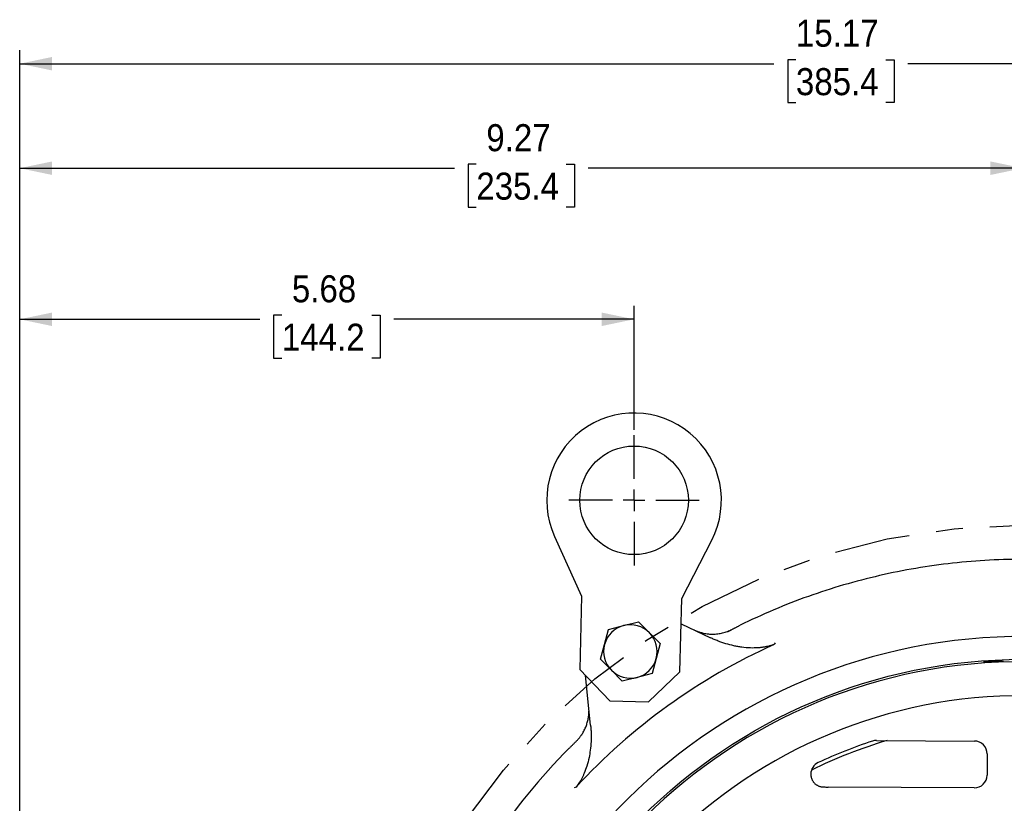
# Model space of a CAD drawing. Header units: inches. Extents: x 1.5 to 80, y 0 to 42.8.
# Tile 11 of 16: x 51.3 to 60.4, y 35.5 to 42.7. Entities that reach past the tile are written whole.
import ezdxf

# ---------------------------------------------------------------- set-up
doc = ezdxf.new("R2010")
doc.units = ezdxf.units.IN
doc.header["$MEASUREMENT"] = 0
doc.linetypes.add('SLD-Center', pattern=[1.45, 0.7, -0.25, 0.25, -0.25])
doc.linetypes.add('SLD-Solid', pattern=[0])
doc.layers.add('CENTER', color=40, linetype='SLD-Center')
doc.layers.add('SLD-0', color=7, linetype='Continuous')
doc.styles.add('SLDTEXTSTYLE0', font='GOTHIC.TTF', dxfattribs={"width": 0.913})
doc.dimstyles.new('SLDDIMSTYLE1', dxfattribs={"dimtxt": 0.25, "dimasz": 0.3, "dimexe": 0, "dimexo": 0.0625, "dimgap": 0.0625, "dimtad": 0, "dimtih": 1, "dimtoh": 1, "dimrnd": 1e-09, "dimzin": 12, "dimdsep": 46, "dimtxsty": 'SLDTEXTSTYLE0', "dimsah": 1, "dimcen": 0.09, "dimadec": 0, "dimazin": 3, "dimtfac": 1, "dimtofl": 0, "dimtmove": 0, "dimatfit": 3, "dimfxl": 0, "dimfrac": 2, "dimtolj": 1, "dimtzin": 12, "dimarcsym": 0})
doc.dimstyles.new('SLDDIMSTYLE4', dxfattribs={"dimtxt": 0.25, "dimasz": 0.3, "dimexe": 0, "dimexo": 0.0625, "dimgap": 0.0625, "dimtad": 0, "dimtih": 1, "dimtoh": 1, "dimrnd": 1e-09, "dimzin": 12, "dimdsep": 46, "dimtxsty": 'SLDTEXTSTYLE0', "dimsah": 1, "dimcen": 0, "dimadec": 0, "dimazin": 3, "dimtfac": 1, "dimtofl": 0, "dimtmove": 0, "dimatfit": 3, "dimfxl": 0, "dimfrac": 2, "dimtolj": 1, "dimtzin": 12, "dimarcsym": 0})

# ---------------------------------------------------------------- blocks, each defined once
blk = doc.blocks.new('_D_13')
at = {"layer": 'SLD-0'}
for p, q in [((65.4203, 37.6329), (65.3442, 37.6329)), ((65.3442, 37.6329), (65.3442, 37.236)), ((66.2516, 37.6329), (66.3278, 37.6329)), ((66.3278, 37.6329), (66.3278, 37.236)), ((64.4845, 36.6943), (64.9506, 37.2726)), ((64.9506, 37.2726), (65.1693, 37.2726)), ((65.3442, 37.236), (65.4203, 37.236)), ((66.3278, 37.236), (66.2516, 37.236))]:
    blk.add_line(p, q, dxfattribs=at)
blk.add_solid([(64.4845, 36.6943), (64.7214, 36.8887), (64.6241, 36.9671)], dxfattribs=at)
at = {"layer": 'SLD-0', "char_height": 0.25, "attachment_point": 1, "style": 'SLDTEXTSTYLE0'}
for s, insert in [('%%c', (65.2318, 38.003)), ('12.44', (65.6089, 38.003)), ('316.0', (65.4203, 37.5553)), ('B.C.', (65.5125, 37.1077))]:
    blk.add_mtext(s, dxfattribs=dict(at, insert=insert))
blk = doc.blocks.new('_D_24')
at = {"layer": 'SLD-0'}
for p, q in [((51.3123, 34.6632), (51.3123, 41.4965)), ((60.5813, 37.1935), (60.5813, 41.4965)), ((55.5311, 41.4084), (55.455, 41.4084)), ((55.455, 41.4084), (55.455, 41.0115)), ((56.3624, 41.4084), (56.4386, 41.4084)), ((56.4386, 41.4084), (56.4386, 41.0115)), ((51.3123, 41.3715), (55.3283, 41.3715)), ((60.5813, 41.3715), (56.5652, 41.3715)), ((55.455, 41.0115), (55.5311, 41.0115)), ((56.4386, 41.0115), (56.3624, 41.0115))]:
    blk.add_line(p, q, dxfattribs=at)
for points in [[(51.3123, 41.3715), (51.6123, 41.309), (51.6123, 41.434)], [(60.5813, 41.3715), (60.2813, 41.434), (60.2813, 41.309)]]:
    blk.add_solid(points, dxfattribs=at)
at = {"layer": 'SLD-0', "char_height": 0.25, "attachment_point": 1, "style": 'SLDTEXTSTYLE0'}
for s, insert in [('9.27', (55.6235, 41.7785)), ('235.4', (55.5311, 41.3308))]:
    blk.add_mtext(s, dxfattribs=dict(at, insert=insert))
blk = doc.blocks.new('_D_25')
at = {"layer": 'SLD-0'}
for p, q in [((51.3123, 34.6632), (51.3123, 40.1)), ((56.9885, 38.9538), (56.9885, 40.1)), ((51.3123, 39.975), (53.532, 39.975)), ((53.7348, 40.0118), (53.6586, 40.0118)), ((53.6586, 40.0118), (53.6586, 39.615)), ((54.566, 40.0118), (54.6422, 40.0118)), ((54.6422, 40.0118), (54.6422, 39.615)), ((56.9885, 39.975), (54.7688, 39.975)), ((53.6586, 39.615), (53.7348, 39.615)), ((54.6422, 39.615), (54.566, 39.615))]:
    blk.add_line(p, q, dxfattribs=at)
for points in [[(51.3123, 39.975), (51.6123, 39.9125), (51.6123, 40.0375)], [(56.9885, 39.975), (56.6885, 40.0375), (56.6885, 39.9125)]]:
    blk.add_solid(points, dxfattribs=at)
at = {"layer": 'SLD-0', "char_height": 0.25, "attachment_point": 1, "style": 'SLDTEXTSTYLE0'}
for s, insert in [('5.68', (53.8271, 40.382)), ('144.2', (53.7348, 39.9343))]:
    blk.add_mtext(s, dxfattribs=dict(at, insert=insert))
blk = doc.blocks.new('_D_26')
at = {"layer": 'SLD-0'}
for p, q in [((51.3123, 34.6632), (51.3123, 42.4622)), ((66.4868, 31.9009), (66.4868, 42.4622)), ((51.3123, 42.3372), (58.2811, 42.3372)), ((58.4839, 42.374), (58.4077, 42.374)), ((58.4077, 42.374), (58.4077, 41.9772)), ((59.3152, 42.374), (59.3913, 42.374)), ((59.3913, 42.374), (59.3913, 41.9772)), ((66.4868, 42.3372), (59.518, 42.3372)), ((58.4077, 41.9772), (58.4839, 41.9772)), ((59.3913, 41.9772), (59.3152, 41.9772))]:
    blk.add_line(p, q, dxfattribs=at)
for points in [[(51.3123, 42.3372), (51.6123, 42.2747), (51.6123, 42.3997)], [(66.4868, 42.3372), (66.1868, 42.3997), (66.1868, 42.2747)]]:
    blk.add_solid(points, dxfattribs=at)
at = {"layer": 'SLD-0', "char_height": 0.25, "attachment_point": 1, "style": 'SLDTEXTSTYLE0'}
for s, insert in [('15.17', (58.4839, 42.7442)), ('385.4', (58.4839, 42.2965))]:
    blk.add_mtext(s, dxfattribs=dict(at, insert=insert))
blk = doc.blocks.new('SW_CENTERMARKSYMBOL_0')
at = {"layer": 'SLD-0', "color": 0}
for p, q in [((0, 0.2), (0, 5.2927)), ((0, 0), (0, 0.1)), ((-0.2, 0), (-5.2927, 0)), ((0, 0), (-0.1, 0)), ((0, 0), (0, -0.1)), ((0, 0), (0.1, 0)), ((0.2, 0), (5.2927, 0)), ((0, -0.2), (0, -5.2927))]:
    blk.add_line(p, q, dxfattribs=at)
blk = doc.blocks.new('SW_CENTERMARKSYMBOL_5')
at = {"layer": 'SLD-0', "color": 0}
for p, q in [((0, 0.2), (0, 0.602)), ((0, 0), (0, 0.1)), ((-0.2, 0), (-0.602, 0)), ((0, 0), (-0.1, 0)), ((0, 0), (0, -0.1)), ((0, 0), (0.1, 0)), ((0.2, 0), (0.602, 0)), ((0, -0.2), (0, -0.602))]:
    blk.add_line(p, q, dxfattribs=at)

msp = doc.modelspace()

# ---------------------------------------------------------------- linework, layer by layer
at = {"color": 7, "linetype": 'SLD-Solid', "lineweight": 25}
for p, q in [((56.2535, 37.9685), (56.5041, 37.4157)), ((57.429, 37.3931), (57.7064, 37.933)), ((56.5041, 37.4157), (56.4876, 36.7382)), ((57.4125, 36.7156), (57.429, 37.3931)), ((56.7536, 37.1075), (56.8917, 37.1437)), ((56.8917, 37.1437), (57.0297, 37.1799)), ((57.0297, 37.1799), (57.1301, 37.0784)), ((57.4234, 37.1608), (57.6948, 37.0316)), ((57.8571, 37.0906), (57.9299, 37.1278)), ((56.7159, 36.9699), (56.7536, 37.1075)), ((57.1301, 37.0784), (57.2305, 36.977)), ((56.6782, 36.8322), (56.7159, 36.9699)), ((57.2305, 36.977), (57.1928, 36.8393)), ((56.7786, 36.7307), (56.6782, 36.8322)), ((57.1928, 36.8393), (57.1551, 36.7017)), ((56.4876, 36.7382), (56.7635, 36.4485)), ((56.5866, 36.2247), (56.5413, 36.6819)), ((56.879, 36.6293), (56.7786, 36.7307)), ((57.017, 36.6655), (56.879, 36.6293)), ((57.1551, 36.7017), (57.017, 36.6655)), ((57.1227, 36.4397), (57.4125, 36.7156)), ((56.7635, 36.4485), (57.1227, 36.4397)), ((59.2278, 36.0826), (60.133, 36.0773)), ((60.2509, 35.958), (60.2497, 35.7616)), ((58.6235, 35.7931), (58.6237, 35.794)), ((60.1309, 35.6442), (58.7822, 35.6521))]:
    msp.add_line(p, q, dxfattribs=at)
for centre, radius in [((56.9885, 38.3018), 0.502), ((60.5813, 31.8509), 4.9814)]:
    msp.add_circle(centre, radius, dxfattribs=at)
for centre, radius, start, end in [((56.9885, 38.3018), 0.8071, 332.80717, 204.3922), ((56.9544, 36.9046), 0.2472, 104.68876, 164.68876), ((56.9544, 36.9046), 0.2472, 44.68876, 104.68876), ((60.5813, 31.8509), 5.1927, 359.66601, 179.66601), ((56.9544, 36.9046), 0.2472, 344.68876, 44.68876), ((60.5813, 31.8509), 5.611, 114.19849, 137.38407), ((56.9544, 36.9046), 0.2472, 164.68876, 224.68876), ((60.5813, 31.8509), 4.9606, 359.66601, 179.66601), ((56.9544, 36.9046), 0.2472, 284.68876, 344.68876), ((56.9544, 36.9046), 0.2472, 224.68876, 284.68876), ((60.5813, 31.8509), 4.6457, 359.66601, 179.66601), ((60.5813, 31.8509), 4.4135, 106.52921, 116.27301), ((60.5813, 31.8509), 4.4488, 108.22099, 115.16882), ((59.2271, 35.9644), 0.1181, 89.66601, 108.22099), ((60.1323, 35.9587), 0.1186, 43.67906, 89.66601), ((60.1323, 35.9587), 0.1186, 359.66601, 43.67906), ((58.7395, 35.7704), 0.1181, 115.16882, 179.66601), ((60.1316, 35.7623), 0.1181, 269.66601, 359.66601)]:
    msp.add_arc(centre, radius, start, end, dxfattribs=at)
for points, knots in [([(63.2562, 37.1158), (63.0526, 37.2193), (62.8429, 37.311), (62.4142, 37.4694), (62.1953, 37.5361), (61.7513, 37.6438), (61.5261, 37.6848), (61.0725, 37.7404), (60.8442, 37.755), (60.3872, 37.7576), (60.1587, 37.7457), (59.7045, 37.6954), (59.4789, 37.6571), (59.0336, 37.5546), (58.8139, 37.4904), (58.3835, 37.337), (58.1727, 37.2478), (57.9678, 37.1466)], [0, 0, 0, 0, 0.125, 0.125, 0.25, 0.25, 0.375, 0.375, 0.5, 0.5, 0.625, 0.625, 0.75, 0.75, 0.875, 0.875, 1, 1, 1, 1]), ([(57.8921, 37.1086), (57.895, 37.1101), (57.901, 37.1131), (57.91, 37.1177), (57.9193, 37.1224), (57.9287, 37.1271), (57.9382, 37.1319), (57.948, 37.1368), (57.9578, 37.1417), (57.9645, 37.145), (57.9678, 37.1466)], [0, 0, 0, 0, 0.12074, 0.242361, 0.365037, 0.488938, 0.614228, 0.741068, 0.869609, 1, 1, 1, 1]), ([(57.5435, 37.1036), (57.5465, 37.1022), (57.5527, 37.0993), (57.5625, 37.0951), (57.5732, 37.0909), (57.5843, 37.0869), (57.6022, 37.081), (57.6325, 37.0729), (57.6726, 37.0666), (57.7181, 37.0646), (57.7614, 37.0675), (57.7992, 37.0745), (57.8284, 37.0825), (57.8507, 37.0901), (57.8718, 37.0987), (57.8854, 37.1053), (57.8921, 37.1086)], [0, 0, 0, 0, 0.02794, 0.058148, 0.090648, 0.125468, 0.158549, 0.250905, 0.391234, 0.5005, 0.631936, 0.750635, 0.815999, 0.879379, 0.940724, 1, 1, 1, 1]), ([(58.2813, 36.9688), (58.2775, 36.9674), (58.2698, 36.9646), (58.258, 36.9608), (58.2458, 36.9571), (58.2331, 36.9538), (58.2201, 36.9507), (58.2067, 36.9478), (58.1928, 36.9453), (58.1787, 36.9431), (58.1641, 36.9412), (58.1491, 36.9396), (58.1157, 36.9369), (58.06, 36.9362), (57.9978, 36.9416), (57.9464, 36.9497), (57.8972, 36.9595), (57.8479, 36.9725), (57.8, 36.9882), (57.7644, 37.0013), (57.7292, 37.0156), (57.7063, 37.0263), (57.6948, 37.0316)], [0, 0, 0, 0, 0.0200843, 0.0406782, 0.0617879, 0.0834189, 0.1055759, 0.1282632, 0.1514845, 0.1752427, 0.1995406, 0.2243801, 0.249763, 0.3661269, 0.4999658, 0.559224, 0.6242681, 0.7489604, 0.811786, 0.8744695, 0.9372944, 1, 1, 1, 1]), ([(60.2394, 36.8136), (60.2382, 36.8134), (60.2357, 36.8131), (60.2324, 36.8127), (60.2294, 36.8122), (60.2267, 36.8118), (60.2243, 36.8114), (60.2215, 36.8109), (60.2188, 36.8104), (60.2168, 36.8098), (60.2166, 36.8094), (60.2165, 36.8093)], [0, 0, 0, 0, 0.0834843, 0.1668189, 0.2500718, 0.3333115, 0.4166064, 0.5000247, 0.6668172, 0.8332927, 1, 1, 1, 1]), ([(60.2165, 36.8093), (60.2165, 36.8092), (60.2166, 36.809), (60.2172, 36.8088), (60.2181, 36.8086), (60.2195, 36.8085), (60.2213, 36.8084), (60.2234, 36.8083), (60.2259, 36.8082), (60.2318, 36.8081), (60.2434, 36.8082), (60.2648, 36.8087), (60.2916, 36.8095), (60.3183, 36.8104), (60.3419, 36.8111), (60.3606, 36.8116), (60.3802, 36.8121), (60.3941, 36.8125), (60.4011, 36.8127)], [0, 0, 0, 0, 0.03134, 0.062585, 0.093765, 0.124912, 0.156057, 0.187232, 0.218469, 0.249798, 0.374899, 0.500019, 0.625116, 0.750243, 0.812802, 0.875115, 0.937431, 1, 1, 1, 1]), ([(60.4011, 36.8127), (60.3979, 36.8127), (60.3914, 36.8127), (60.3819, 36.8128), (60.3724, 36.8128), (60.3629, 36.8129), (60.3534, 36.8129), (60.3439, 36.813), (60.3344, 36.813), (60.3249, 36.8131), (60.3154, 36.8132), (60.3059, 36.8132), (60.2963, 36.8133), (60.2868, 36.8133), (60.2773, 36.8134), (60.2678, 36.8134), (60.2583, 36.8135), (60.2488, 36.8135), (60.2426, 36.8136), (60.2394, 36.8136)], [0, 0, 0, 0, 0.045267, 0.092185, 0.140766, 0.191019, 0.242955, 0.296583, 0.351911, 0.408945, 0.467693, 0.528161, 0.590354, 0.654277, 0.719935, 0.787333, 0.856473, 0.927361, 1, 1, 1, 1]), ([(56.4532, 36.074), (56.4558, 36.0765), (56.461, 36.0817), (56.4687, 36.0899), (56.4762, 36.0983), (56.4835, 36.1071), (56.4907, 36.1162), (56.4977, 36.1256), (56.5094, 36.1424), (56.525, 36.1682), (56.5414, 36.2024), (56.5548, 36.2392), (56.5626, 36.2695), (56.5673, 36.2955), (56.5699, 36.3159), (56.5714, 36.3357), (56.5716, 36.3484), (56.5717, 36.3532)], [0, 0, 0, 0, 0.034033, 0.068667, 0.103899, 0.139725, 0.176139, 0.213134, 0.250702, 0.370166, 0.499856, 0.615303, 0.75009, 0.804649, 0.874617, 0.952568, 1, 1, 1, 1]), ([(56.5866, 36.2247), (56.5871, 36.2191), (56.5882, 36.2075), (56.5896, 36.1894), (56.5907, 36.1697), (56.5917, 36.1435), (56.592, 36.1111), (56.5905, 36.0585), (56.5851, 35.9959), (56.5725, 35.9198), (56.5545, 35.8488), (56.5342, 35.7926), (56.5172, 35.7545), (56.5051, 35.7306), (56.4926, 35.7082), (56.4796, 35.6873), (56.4662, 35.6679), (56.4567, 35.6559), (56.4521, 35.65)], [0, 0, 0, 0, 0.027687, 0.057835, 0.090455, 0.125553, 0.188149, 0.251017, 0.387041, 0.499891, 0.633762, 0.750128, 0.796298, 0.840634, 0.88315, 0.923866, 0.962805, 1, 1, 1, 1]), ([(56.3902, 36.0115), (56.393, 36.0143), (56.3985, 36.0198), (56.4067, 36.028), (56.4147, 36.036), (56.4227, 36.0439), (56.4305, 36.0516), (56.4382, 36.0592), (56.4458, 36.0667), (56.4507, 36.0715), (56.4532, 36.074)], [0, 0, 0, 0, 0.130847, 0.259693, 0.386693, 0.512014, 0.635824, 0.758303, 0.879632, 1, 1, 1, 1]), ([(56.3902, 36.0115), (56.1212, 35.7405), (55.8786, 35.4433), (55.4551, 34.8078), (55.2743, 34.4694), (54.9812, 33.7642), (54.869, 33.3973), (54.7174, 32.6488), (54.6781, 32.2672), (54.6736, 31.5035), (54.7085, 31.1214), (54.8514, 30.3712), (54.9593, 30.003), (55.2441, 29.2944), (55.421, 28.954), (55.837, 28.3135), (56.0762, 28.0136), (56.342, 27.7395)], [0, 0, 0, 0, 0.125, 0.125, 0.25, 0.25, 0.375, 0.375, 0.5, 0.5, 0.625, 0.625, 0.75, 0.75, 0.875, 0.875, 1, 1, 1, 1]), ([(58.6214, 35.7711), (58.6214, 35.7688), (58.6214, 35.7642), (58.622, 35.7571), (58.6231, 35.7498), (58.6247, 35.7423), (58.6268, 35.7347), (58.6295, 35.727), (58.6329, 35.7193), (58.6369, 35.7117), (58.6416, 35.7041), (58.647, 35.6968), (58.6532, 35.6896), (58.66, 35.6828), (58.6677, 35.6765), (58.676, 35.6707), (58.685, 35.6655), (58.6947, 35.661), (58.705, 35.6573), (58.7159, 35.6546), (58.7272, 35.6527), (58.7349, 35.6525), (58.7388, 35.6524)], [0, 0, 0, 0, 0.037017, 0.0754, 0.115152, 0.15627, 0.198755, 0.242608, 0.287827, 0.334413, 0.382365, 0.431684, 0.48237, 0.534421, 0.587839, 0.642623, 0.698772, 0.756287, 0.815168, 0.875413, 0.937024, 1, 1, 1, 1])]:
    msp.add_open_spline(points, degree=3, knots=knots, dxfattribs=at)
for points in [[(58.2907, 36.9837), (58.2876, 36.9786), (58.2845, 36.9737), (58.2813, 36.9688)], [(56.4521, 35.65), (56.4465, 35.6485), (56.4409, 35.6471), (56.4351, 35.6458)], [(58.7388, 35.6523), (58.7533, 35.6523), (58.7678, 35.6522), (58.7822, 35.6521)]]:
    msp.add_open_spline(points, degree=3, dxfattribs=at)
at = {"layer": 'CENTER'}
msp.add_circle((60.5813, 31.8509), 6.2205, dxfattribs=at)

# ---------------------------------------------------------------- block references
at = {"layer": 'SLD-0'}
for name, p in [('SW_CENTERMARKSYMBOL_5', (56.9885, 38.3018)), ('SW_CENTERMARKSYMBOL_0', (60.5813, 31.8509))]:
    msp.add_blockref(name, p, dxfattribs=at)

# ---------------------------------------------------------------- dimensions: what is measured, and where the dimension line sits
for base, p2, picture, middle in [((66.4868, 42.3372), (66.4868, 31.8509), '_D_26', (58.8995, 42.3372)), ((60.5813, 41.3715), (60.5813, 37.1435), '_D_24', (55.9468, 41.3715)), ((56.9885, 39.975), (56.9885, 38.9038), '_D_25', (54.1504, 39.975))]:
    dim = msp.add_linear_dim(base=base, p1=(51.3123, 34.6132), p2=p2, dimstyle='SLDDIMSTYLE1', dxfattribs=at)
    dim.commit()
    dim.dimension.update_dxf_attribs({"geometry": picture, "text_midpoint": middle, "dimtype": 160})
dim = msp.add_diameter_dim_2p(p1=(56.678, 27.0075), p2=(64.4845, 36.6943), text='<>\\PB.C.', dimstyle='SLDDIMSTYLE4', dxfattribs=at)
dim.commit()
dim.dimension.update_dxf_attribs({"geometry": '_D_13', "text_midpoint": (65.836, 37.3976), "dimtype": 163})

doc.saveas('drawing.dxf')
